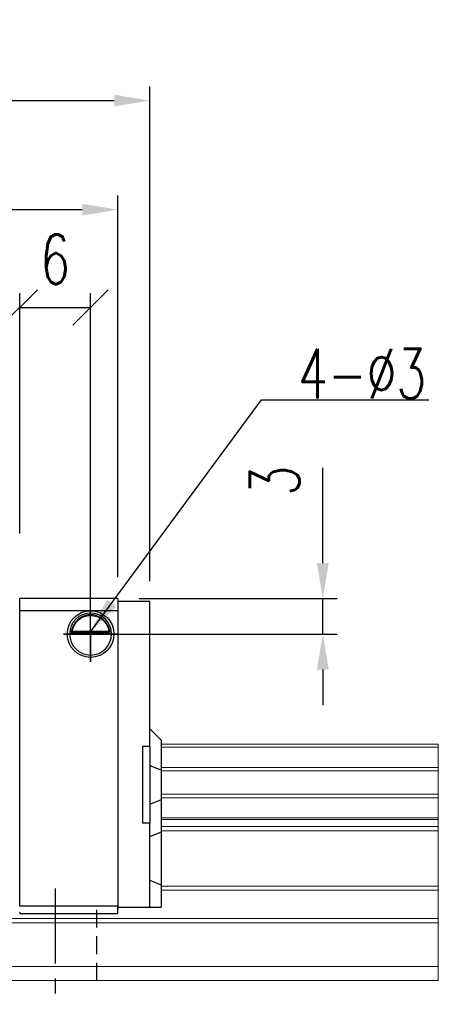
# Model space of a CAD drawing. Header units: millimetres. Extents: x 40 to 336, y 365 to 480.
# Tile 54 of 54: x 300 to 336, y 384 to 468. Entities that reach past the tile are written whole.
import ezdxf

# ---------------------------------------------------------------- set-up
doc = ezdxf.new("R2010")
doc.units = ezdxf.units.MM
doc.header["$PDSIZE"] = -1
doc.linetypes.add('CENTER', pattern=[10.16, 6.35, -1.27, 1.27, -1.27])
doc.linetypes.add('DASHED', pattern=[0.75, 0.5, -0.25])
for name, color, linetype in [('2', 7, 'Continuous'), ('CL', 1, 'CENTER'), ('DIM', 4, 'Continuous'), ('HID', 2, 'DASHED'), ('OUT', 3, 'Continuous')]:
    doc.layers.add(name, color=color, linetype=linetype)
doc.styles.add('DIM-7', font='SIMPLEX.shx', dxfattribs={"width": 0.7, "bigfont": 'chineset.shx'})
doc.dimstyles.new('CNS', dxfattribs={"dimtxt": 3.5, "dimasz": 2.5, "dimexe": 1, "dimexo": 1.5, "dimgap": 0.09, "dimtad": 0, "dimdsep": 46, "dimtxsty": 'DIM-7', "dimcen": 0.09, "dimclrd": 1, "dimclre": 1, "dimclrt": 4, "dimadec": 0, "dimazin": 0, "dimtfac": 1, "dimtix": 1, "dimtmove": 2, "dimatfit": 3, "dimfxl": 1, "dimtvp": 0.971429, "dimtolj": 1, "dimarcsym": 0})

# ---------------------------------------------------------------- blocks, each defined once
blk = doc.blocks.new('*D18')
at = {"layer": 'DEFPOINTS', "color": 0, "transparency": 16777216}
for p in [(232.563, 451.539), (232.563, 418.667), (308.163, 418.667)]:
    blk.add_point(p, dxfattribs=at)
at = {"layer": 'DIM', "color": 7, "lineweight": -2, "transparency": 16777216}
for p, q in [((232.563, 420.467), (232.563, 452.739)), ((308.163, 420.467), (308.163, 452.739)), ((305.163, 451.539), (235.563, 451.539))]:
    blk.add_line(p, q, dxfattribs=at)
at = {"layer": 'DIM', "color": 7, "transparency": 16777216}
for points in [[(235.563, 452.039), (235.563, 451.039), (232.563, 451.539)], [(305.163, 452.039), (305.163, 451.039), (308.163, 451.539)]]:
    blk.add_solid(points, dxfattribs=at)
at = {"layer": 'DIM', "color": 7, "transparency": 16777216, "insert": (270.363, 455.619), "char_height": 4.2, "attachment_point": 5, "style": 'DIM-7'}
blk.add_mtext('\\A1;75.6', dxfattribs=at)
blk = doc.blocks.new('_Oblique')
at = {"color": 0, "linetype": 'ByBlock', "lineweight": -2}
blk.add_line((-0.5, -0.5), (0.5, 0.5), dxfattribs=at)
blk = doc.blocks.new('*D19')
at = {"layer": 'DEFPOINTS', "color": 0, "transparency": 16777216}
for p in [(305.863, 443.271), (299.863, 422.367), (305.863, 415.667)]:
    blk.add_point(p, dxfattribs=at)
at = {"layer": 'DIM', "color": 7, "lineweight": -2, "transparency": 16777216}
for p, q in [((299.863, 424.167), (299.863, 444.471)), ((305.863, 417.467), (305.863, 444.471)), ((299.863, 443.271), (305.863, 443.271))]:
    blk.add_line(p, q, dxfattribs=at)
at = {"layer": 'DIM', "color": 7, "lineweight": -2, "transparency": 16777216, "xscale": 3, "yscale": 3, "zscale": 3, "rotation": 180}
blk.add_blockref('_Oblique', (299.863, 443.271), dxfattribs=at)
at = {"layer": 'DIM', "color": 7, "lineweight": -2, "transparency": 16777216, "xscale": 3, "yscale": 3, "zscale": 3}
blk.add_blockref('_Oblique', (305.863, 443.271), dxfattribs=at)
at = {"layer": 'DIM', "color": 7, "transparency": 16777216, "insert": (302.863, 447.351), "char_height": 4.2, "attachment_point": 5, "style": 'DIM-7'}
blk.add_mtext('\\A1;6', dxfattribs=at)
blk = doc.blocks.new('*D20')
at = {"layer": 'DEFPOINTS', "color": 0, "transparency": 16777216}
for p in [(308.163, 418.667), (305.863, 415.667), (325.51, 415.667)]:
    blk.add_point(p, dxfattribs=at)
at = {"layer": 'DIM', "color": 7, "lineweight": -2, "transparency": 16777216}
for p, q in [((325.51, 421.667), (325.51, 429.713)), ((309.963, 418.667), (326.71, 418.667)), ((325.51, 415.667), (325.51, 418.667)), ((307.663, 415.667), (326.71, 415.667)), ((325.51, 412.667), (325.51, 409.667))]:
    blk.add_line(p, q, dxfattribs=at)
at = {"layer": 'DIM', "color": 7, "transparency": 16777216}
for points in [[(325.01, 421.667), (326.01, 421.667), (325.51, 418.667)], [(325.01, 412.667), (326.01, 412.667), (325.51, 415.667)]]:
    blk.add_solid(points, dxfattribs=at)
at = {"layer": 'DIM', "color": 7, "transparency": 16777216, "insert": (321.43, 428.625), "char_height": 4.2, "attachment_point": 5, "rotation": 90, "style": 'DIM-7'}
blk.add_mtext('\\A1;3', dxfattribs=at)
blk = doc.blocks.new('*D12')
at = {"layer": 'DEFPOINTS', "color": 0, "transparency": 16777216}
for p in [(310.863, 460.766), (229.863, 418.343), (310.863, 418.343)]:
    blk.add_point(p, dxfattribs=at)
at = {"layer": 'DIM', "color": 7, "lineweight": -2, "transparency": 16777216}
for p, q in [((229.863, 420.143), (229.863, 461.966)), ((310.863, 420.143), (310.863, 461.966)), ((232.863, 460.766), (307.863, 460.766))]:
    blk.add_line(p, q, dxfattribs=at)
at = {"layer": 'DIM', "color": 7, "transparency": 16777216}
for points in [[(232.863, 461.266), (232.863, 460.266), (229.863, 460.766)], [(307.863, 461.266), (307.863, 460.266), (310.863, 460.766)]]:
    blk.add_solid(points, dxfattribs=at)
at = {"layer": 'DIM', "color": 7, "transparency": 16777216, "insert": (270.363, 464.846), "char_height": 4.2, "attachment_point": 5, "style": 'DIM-7'}
blk.add_mtext('\\A1;81', dxfattribs=at)

msp = doc.modelspace()

# ---------------------------------------------------------------- linework, layer by layer
at = {"layer": '2', "color": 0, "linetype": 'Continuous'}
for p, q in [((308.163, 418.667), (299.863, 418.667)), ((299.863, 392.667), (299.863, 418.667)), ((308.163, 418.667), (308.163, 417.667)), ((308.163, 418.417), (308.163, 418.27)), ((310.863, 418.417), (308.163, 418.417)), ((308.163, 418.417), (308.163, 416.917)), ((308.163, 418.27), (308.163, 417.063)), ((310.863, 418.27), (310.863, 418.417)), ((310.863, 417.063), (310.863, 418.27)), ((299.863, 417.667), (308.163, 417.667)), ((308.163, 417.667), (308.163, 392.667)), ((308.163, 417.063), (308.163, 416.71)), ((310.863, 416.71), (310.863, 417.063)), ((308.163, 416.917), (308.163, 393.917)), ((308.163, 416.71), (308.163, 394.124)), ((310.863, 406.166), (310.863, 416.71)), ((307.637, 415.717), (304.088, 415.717)), ((304.231, 415.85), (307.495, 415.85)), ((304.308, 415.917), (307.418, 415.917)), ((299.863, 413.767), (299.863, 414.017)), ((310.863, 407.667), (311.813, 406.717)), ((311.863, 406.667), (311.813, 406.717)), ((311.863, 404.162), (311.863, 406.667)), ((310.263, 406.166), (310.263, 399.666)), ((310.863, 406.166), (310.263, 406.166)), ((310.863, 406.166), (310.863, 399.666)), ((310.863, 404.556), (311.813, 404.182)), ((311.863, 404.162), (311.813, 404.182)), ((311.863, 401.67), (311.863, 404.162)), ((310.863, 401.276), (311.813, 401.65)), ((311.863, 401.67), (311.813, 401.65)), ((311.863, 398.935), (311.863, 401.67)), ((310.863, 399.666), (310.263, 399.666)), ((310.863, 394.124), (310.863, 399.666)), ((310.863, 398.542), (311.813, 398.916)), ((311.863, 398.935), (311.813, 398.916)), ((311.863, 394.457), (311.863, 398.935)), ((310.863, 394.871), (311.813, 394.477)), ((308.163, 394.124), (308.163, 393.77)), ((308.163, 393.917), (308.163, 392.417)), ((308.163, 393.77), (308.163, 392.713)), ((310.863, 393.77), (310.863, 394.124)), ((310.863, 392.713), (310.863, 393.77)), ((311.863, 394.457), (311.813, 394.477)), ((311.863, 392.567), (311.863, 394.457)), ((308.163, 392.667), (299.863, 392.667)), ((299.863, 392.167), (299.863, 392.031)), ((308.163, 392.567), (308.163, 392.713)), ((308.163, 392.167), (308.163, 392.667)), ((308.163, 392.567), (310.863, 392.567)), ((308.163, 392.031), (308.163, 392.167)), ((308.163, 392.031), (308.163, 392.167)), ((310.863, 392.567), (310.863, 392.713)), ((310.863, 392.567), (311.813, 392.567)), ((311.863, 392.567), (311.813, 392.567)), ((299.862, 392.031), (308.163, 392.031)), ((299.862, 392.031), (308.163, 392.031))]:
    msp.add_line(p, q, dxfattribs=at)
at = {"layer": '2', "color": 0, "linetype": 'Continuous', "extrusion": (0, 0, -1)}
for radius, start, end in [(1.975, 270, 90), (1.575, 9.1332, 90), (1.975, 90, 270), (1.575, 90, 170.8668)]:
    msp.add_arc((-305.863, 415.667), radius, start, end, dxfattribs=at)
at = {"layer": '2', "color": 0, "linetype": 'Continuous'}
for start, end in [(90, 270), (270, 90)]:
    msp.add_arc((305.863, 415.667), 1.775, start, end, dxfattribs=at)
for points, knots in [([(305.863, 417.298), (305.712, 417.298), (305.559, 417.274), (305.242, 417.178), (305.076, 417.094), (304.806, 416.896), (304.692, 416.785), (304.52, 416.566), (304.454, 416.459), (304.347, 416.245), (304.306, 416.135), (304.258, 415.969), (304.243, 415.906), (304.231, 415.85)], [0, 0, 0, 0, 0.183798, 0.183798, 0.410489, 0.410489, 0.600027, 0.600027, 0.749109, 0.749109, 0.899192, 0.899192, 1, 1, 1, 1]), ([(307.495, 415.85), (307.479, 415.925), (307.457, 416.015), (307.393, 416.205), (307.351, 416.306), (307.246, 416.502), (307.182, 416.599), (307.01, 416.81), (306.892, 416.92), (306.632, 417.101), (306.487, 417.174), (306.185, 417.271), (306.023, 417.298), (305.863, 417.298)], [0, 0, 0, 0, 0.137686, 0.137686, 0.275472, 0.275472, 0.412356, 0.412356, 0.606431, 0.606431, 0.804639, 0.804639, 1, 1, 1, 1])]:
    msp.add_open_spline(points, degree=3, knots=knots, dxfattribs=at)
for points in [[(304.308, 415.917), (304.282, 415.894), (304.257, 415.872), (304.231, 415.85)], [(307.495, 415.85), (307.469, 415.872), (307.443, 415.894), (307.418, 415.917)]]:
    msp.add_open_spline(points, degree=3, dxfattribs=at)
at = {"layer": 'CL', "color": 0}
for p, q in [((305.863, 413.319), (305.863, 417.964)), ((308.076, 415.667), (303.575, 415.667)), ((303.575, 415.667), (305.863, 415.667)), ((302.863, 394.167), (302.863, 384.367))]:
    msp.add_line(p, q, dxfattribs=at)
at = {"layer": 'DIM', "color": 0}
for q in [(308.076, 415.667), (305.863, 413.319)]:
    msp.add_line((305.863, 415.667), q, dxfattribs=at)
at = {"layer": 'HID', "color": 0, "ltscale": 3}
msp.add_line((306.363, 392.367), (306.363, 386.367), dxfattribs=at)
at = {"layer": 'OUT', "color": 0, "linetype": 'Continuous', "lineweight": 15}
for p, q in [((335.263, 406.36), (311.863, 406.36)), ((335.263, 406.367), (335.263, 386.367)), ((335.263, 406.103), (311.863, 406.103)), ((335.263, 404.394), (311.863, 404.394)), ((335.263, 404.099), (311.863, 404.099)), ((335.263, 402.119), (311.863, 402.119)), ((335.263, 401.824), (311.863, 401.824)), ((335.263, 400.144), (311.863, 400.144)), ((335.263, 399.98), (311.863, 399.98)), ((335.263, 399.386), (311.863, 399.386)), ((335.263, 399.032), (311.863, 399.032)), ((335.263, 394.367), (311.863, 394.367)), ((335.263, 394.013), (311.863, 394.013)), ((335.263, 391.26), (208.784, 391.26)), ((335.263, 391.613), (208.838, 391.613)), ((335.263, 387.567), (207.661, 387.567)), ((335.263, 386.367), (162.863, 386.367))]:
    msp.add_line(p, q, dxfattribs=at)

# ---------------------------------------------------------------- texts
at = {"layer": 'DIM', "color": 0, "insert": (323.426, 435.586), "char_height": 4.2, "attachment_point": 7, "style": 'DIM-7'}
msp.add_mtext('\\A1;4-%%C3', dxfattribs=at)

# ---------------------------------------------------------------- dimensions: what is measured, and where the dimension line sits
at = {"layer": 'DIM', "color": 0}
for base, p1, p2, override, picture, middle in [((310.863, 460.766), (229.863, 418.343), (310.863, 418.343), {"dimscale": 1.2, "dimclrd": 7, "dimclre": 7, "dimclrt": 7}, '*D12', (270.363, 464.846)), ((232.563, 451.539), (308.163, 418.667), (232.563, 418.667), {"dimscale": 1.2, "dimclrd": 7, "dimclre": 7, "dimclrt": 7}, '*D18', (270.363, 455.619)), ((305.863, 443.271), (299.863, 422.367), (305.863, 415.667), {"dimscale": 1.2, "dimblk1": 'Oblique', "dimblk2": 'Oblique', "dimsah": 1, "dimclrd": 7, "dimclre": 7, "dimclrt": 7}, '*D19', (302.863, 447.351))]:
    dim = msp.add_linear_dim(base=base, p1=p1, p2=p2, dimstyle='CNS', override=override, dxfattribs=at)
    dim.commit()
    dim.dimension.update_dxf_attribs({"geometry": picture, "text_midpoint": middle})
dim = msp.add_linear_dim(base=(325.51, 415.667), p1=(308.163, 418.667), p2=(305.863, 415.667), angle=90, dimstyle='CNS', override={"dimscale": 1.2, "dimclrd": 7, "dimclre": 7, "dimclrt": 7, "dimtmove": 0}, dxfattribs=at)
dim.commit()
dim.dimension.update_dxf_attribs({"geometry": '*D20', "text_midpoint": (325.51, 428.625), "dimtype": 160})

# ---------------------------------------------------------------- leaders
at = {"layer": 'DIM', "color": 0, "annotation_type": 0, "has_hookline": 1, "hookline_direction": 0, "text_width": 11.06}
msp.add_leader([(305.863, 415.86), (320.318, 435.478), (323.318, 435.478)], dimstyle='CNS', override={"dimscale": 1.2, "dimgap": 0.09, "dimtad": 1, "dimclrd": 7, "dimclre": 4}, dxfattribs=at)

doc.saveas('drawing.dxf')
